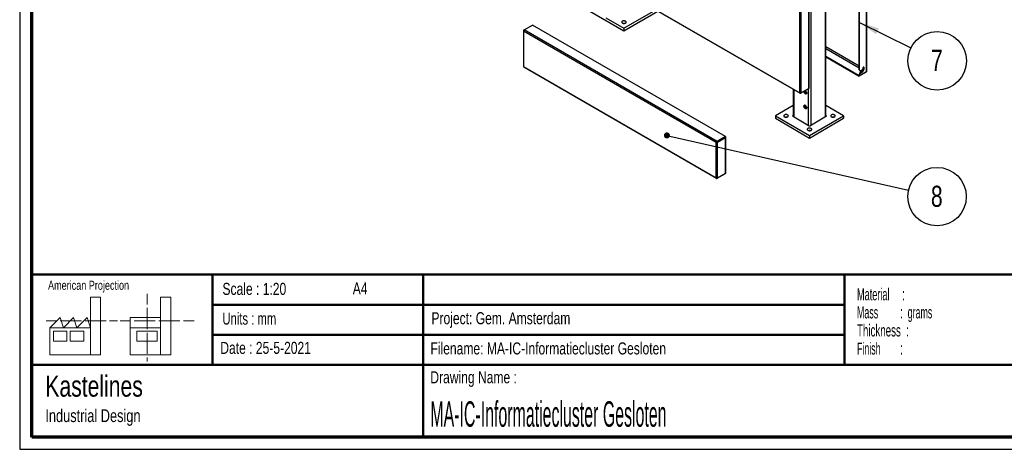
# Paper-space layout 'Sheet2' of a CAD drawing. Header units: millimetres. Extents: x 7 to 291, y 7 to 204.
# Tile 1 of 9: x 7 to 170, y 7 to 78. Entities that reach past the tile are written whole.
import ezdxf

# ---------------------------------------------------------------- set-up
doc = ezdxf.new("R2010")
doc.units = ezdxf.units.MM
for name, color, linetype in [('BORDERS', 7, 'Continuous'), ('DRAWING', 7, 'Continuous'), ('TEXT_SHEET_FORMAT', 7, 'Continuous')]:
    doc.layers.add(name, color=color, linetype=linetype)
doc.styles.add('SLDTEXTSTYLE0', font='TXT', dxfattribs={"width": 0.7})
doc.styles.add('SLDTEXTSTYLE1', font='TXT', dxfattribs={"width": 0.75})
doc.styles.add('SLDTEXTSTYLE3', font='TXT', dxfattribs={"width": 0.5675})
doc.styles.add('SLDTEXTSTYLE4', font='TXT', dxfattribs={"width": 0.55})
doc.styles.add('SLDTEXTSTYLE5', font='TXT', dxfattribs={"width": 0.605})
doc.styles.add('SLDTEXTSTYLE6', font='TXT', dxfattribs={"width": 0.549})
doc.styles.add('SLDTEXTSTYLE7', font='TXT', dxfattribs={"width": 0.467045})
doc.dimstyles.new('SLDDIMSTYLE2', dxfattribs={"dimtxt": 0.18, "dimasz": 3.302, "dimexe": 0, "dimexo": 0.0625, "dimgap": 0, "dimtad": 0, "dimtih": 1, "dimtoh": 1, "dimdec": 0, "dimrnd": 1e-09, "dimzin": 0, "dimdsep": 46, "dimtxsty": 'Standard', "dimsah": 1, "dimcen": 0.09, "dimadec": 0, "dimazin": 0, "dimtfac": 3.302, "dimtdec": 0, "dimtofl": 0, "dimtmove": 0, "dimatfit": 3, "dimfxl": 1, "dimfrac": 2, "dimtolj": 1, "dimtzin": 0, "dimarcsym": 0})
doc.dimstyles.new('SLDDIMSTYLE3', dxfattribs={"dimtxt": 0.18, "dimasz": 1.016, "dimexe": 0, "dimexo": 0.0625, "dimgap": 0, "dimtad": 0, "dimtih": 1, "dimtoh": 1, "dimdec": 0, "dimrnd": 1e-09, "dimzin": 0, "dimdsep": 46, "dimtxsty": 'Standard', "dimblk1": 'DOT', "dimblk2": 'DOT', "dimsah": 1, "dimcen": 0.09, "dimadec": 0, "dimazin": 0, "dimtfac": 1.016, "dimtdec": 0, "dimtofl": 0, "dimtmove": 0, "dimatfit": 3, "dimldrblk": 'DOT', "dimfxl": 1, "dimfrac": 2, "dimtolj": 1, "dimtzin": 0, "dimarcsym": 0})

# ---------------------------------------------------------------- blocks, each defined once
blk = doc.blocks.new('SW_NOTE_0_2')
at = {"layer": 'TEXT_SHEET_FORMAT', "color": 0, "char_height": 2, "attachment_point": 1}
for s, insert, style in [('Material     :', (0, 2.58), 'SLDTEXTSTYLE3'), ('Mass         :  grams', (0, -0.42), 'SLDTEXTSTYLE4'), ('Thickness  :', (0, -3.42), 'SLDTEXTSTYLE5'), ('Finish        :', (0, -6.42), 'SLDTEXTSTYLE6')]:
    blk.add_mtext(s, dxfattribs=dict(at, insert=insert, style=style))
blk = doc.blocks.new('SW_NOTE_0_3')
at = {"layer": 'DRAWING', "color": 0, "attachment_point": 1, "style": 'SLDTEXTSTYLE1'}
for s, insert, char_height in [('Kastelines', (0, 4.51), 3.5), ('Industrial Design', (0, -1.09), 2.1167)]:
    blk.add_mtext(s, dxfattribs=dict(at, insert=insert, char_height=char_height))
blk = doc.blocks.new('SW_NOTE_0_10')
at = {"layer": 'DRAWING', "color": 0}
blk.add_circle((4.74, -1.07), 4.86, dxfattribs=at)
at = {"layer": 'DRAWING', "color": 0, "insert": (4.7, 0.74), "char_height": 3.5, "attachment_point": 2, "style": 'SLDTEXTSTYLE1'}
blk.add_mtext('8', dxfattribs=at)
blk = doc.blocks.new('_Dot')
at = {"color": 0, "linetype": 'ByBlock', "lineweight": -2}
blk.add_line((-0.5, 0), (-1, 0), dxfattribs=at)
at = {"color": 0, "linetype": 'ByBlock', "const_width": 0.5}
blk.add_lwpolyline([(-0.25, 0, 1), (0.25, 0, 1)], format="xyb", close=True, dxfattribs=at)
blk = doc.blocks.new('SW_NOTE_0_14')
at = {"layer": 'DRAWING', "color": 0}
blk.add_circle((4.36, -2.15), 4.86, dxfattribs=at)
at = {"layer": 'DRAWING', "color": 0, "insert": (4.32, -0.34), "char_height": 3.5, "attachment_point": 2, "style": 'SLDTEXTSTYLE1'}
blk.add_mtext('7', dxfattribs=at)

psp = doc.layouts.new('Sheet2')

# ---------------------------------------------------------------- linework, layer by layer
at = {"color": 7, "linetype": 'Continuous', "lineweight": 25}
for p, q in [((147.21, 69.42), (147.21, 147.02)), ((147.29, 69.59), (147.29, 147.1)), ((140.47, 62.04), (140.47, 143.3)), ((146.02, 69.75), (146.02, 106.8)), ((146.09, 69.71), (146.09, 106.76)), ((137.66, 66.69), (137.66, 96.6)), ((137.7, 66.75), (137.7, 96.66)), ((136.14, 65.97), (136.14, 95.81)), ((136.35, 65.93), (136.35, 95.84)), ((104.14, 84.44), (136.14, 65.97)), ((104.15, 84.38), (136.19, 65.88)), ((101.28, 79.52), (106.93, 76.25)), ((106.93, 76.66), (112.23, 79.72)), ((106.93, 76.25), (112.58, 79.51)), ((90.36, 76.39), (91.74, 77.19)), ((123.79, 58.68), (91.74, 77.19)), ((103.95, 78.39), (106.93, 76.66)), ((90.24, 76.28), (90.24, 70.35)), ((90.36, 76.39), (90.28, 76.35)), ((122.28, 57.72), (90.28, 76.19)), ((90.28, 76.19), (90.28, 70.31)), ((122.42, 57.89), (90.36, 76.39)), ((106.93, 76.66), (106.93, 76.25)), ((140.47, 72.02), (146.02, 68.82)), ((140.47, 71.94), (146.02, 68.74)), ((90.28, 70.31), (122.28, 51.84)), ((90.29, 70.26), (122.33, 51.76)), ((146.02, 69.75), (146.09, 69.71)), ((147.13, 69.38), (146.02, 68.74)), ((146.09, 68.98), (146.02, 69.02)), ((146.02, 68.82), (146.02, 69.02)), ((146.09, 68.78), (146.02, 68.82)), ((146.02, 68.82), (146.02, 68.82)), ((146.02, 68.74), (146.02, 68.82)), ((146.07, 69.64), (146.15, 69.6)), ((146.09, 68.78), (147.21, 69.42)), ((146.09, 68.78), (146.09, 68.98)), ((146.2, 69.32), (146.47, 69.48)), ((146.2, 69.32), (146.27, 69.28)), ((146.56, 69.78), (146.27, 69.61)), ((146.27, 69.28), (146.54, 69.44)), ((146.47, 69.48), (146.54, 69.44)), ((146.6, 70), (146.6, 69.84)), ((146.76, 70.18), (146.75, 70.22)), ((146.76, 70.18), (146.83, 70.13)), ((146.76, 69.97), (146.76, 70.18)), ((146.76, 69.97), (146.83, 69.93)), ((146.83, 69.93), (146.83, 70.13)), ((135.06, 66.54), (135.06, 62.04)), ((136.27, 65.89), (137.65, 66.68)), ((137.66, 66.69), (136.35, 65.93)), ((136.83, 66.18), (136.83, 66.21)), ((137.65, 66.68), (137.65, 66.68)), ((135.06, 63.83), (132.11, 62.13)), ((143.42, 62.13), (140.47, 63.83)), ((135.06, 62.22), (134.94, 62.15)), ((140.59, 62.15), (140.47, 62.22)), ((132.11, 62.13), (137.76, 58.86)), ((132.11, 62.13), (132.11, 61.72)), ((132.11, 61.72), (137.76, 58.45)), ((134.94, 62.11), (137.73, 60.49)), ((137.76, 58.86), (143.42, 62.13)), ((137.76, 58.45), (143.42, 61.72)), ((137.8, 60.49), (140.59, 62.11)), ((143.42, 62.13), (143.42, 61.72)), ((122.28, 57.72), (122.35, 57.76)), ((122.28, 51.84), (122.28, 57.72)), ((123.79, 58.68), (122.42, 57.89)), ((123.79, 58.6), (122.42, 57.81)), ((122.42, 57.8), (123.73, 58.55)), ((122.42, 57.89), (122.42, 57.81)), ((122.49, 57.75), (122.42, 57.8)), ((122.49, 57.75), (123.8, 58.51)), ((122.49, 51.81), (122.49, 57.75)), ((122.67, 57.95), (122.67, 57.94)), ((123.73, 58.55), (123.8, 58.51)), ((123.79, 58.68), (123.79, 58.6)), ((123.8, 58.63), (123.79, 58.64)), ((123.8, 52.56), (123.8, 58.51)), ((123.85, 52.62), (123.85, 58.57)), ((137.76, 58.86), (137.76, 58.45)), ((122.42, 51.76), (123.79, 52.56)), ((123.8, 52.56), (122.49, 51.81)), ((123.79, 52.56), (123.79, 52.56))]:
    psp.add_line(p, q, dxfattribs=at)
at = {"color": 8, "linetype": 'Continuous', "lineweight": 25}
for p, q in [((140.38, 143.25), (140.38, 61.98)), ((137.98, 141.86), (137.98, 60.6)), ((90.28, 76.35), (90.31, 76.34)), ((140.47, 73.63), (146.02, 70.43)), ((140.47, 73.31), (146.02, 70.1)), ((146.57, 69.78), (146.69, 69.72)), ((146.61, 70.08), (146.76, 70)), ((147.13, 69.38), (147.13, 69.38)), ((135.15, 66.49), (135.15, 61.98)), ((136.27, 65.89), (136.27, 65.91)), ((137.55, 66.63), (137.55, 60.6)), ((134.94, 62.15), (134.94, 62.11)), ((140.59, 62.15), (140.59, 62.11)), ((123.73, 58.56), (123.73, 58.55)), ((123.79, 58.63), (123.8, 58.63)), ((122.42, 51.76), (122.42, 51.79))]:
    psp.add_line(p, q, dxfattribs=at)
at = {"color": 7, "linetype": 'Continuous', "lineweight": 25, "flags": 128}
for points in [[(106.67, 77.53), (106.73, 77.5), (106.81, 77.48), (106.88, 77.47), (106.96, 77.46), (107.04, 77.47), (107.12, 77.49), (107.18, 77.52), (107.24, 77.55), (107.28, 77.59), (107.3, 77.64), (107.31, 77.69), (107.3, 77.73), (107.27, 77.78), (107.23, 77.82), (107.17, 77.85), (107.1, 77.87), (107.02, 77.89), (106.94, 77.9), (106.86, 77.89), (106.79, 77.88), (106.72, 77.86), (106.66, 77.82), (106.61, 77.79), (106.58, 77.74), (106.56, 77.7), (106.56, 77.65), (106.58, 77.61), (106.62, 77.56), (106.67, 77.53)], [(146.83, 70.13), (146.82, 70.18), (146.8, 70.2), (146.77, 70.22), (146.73, 70.21), (146.69, 70.19), (146.65, 70.15), (146.62, 70.1), (146.6, 70.05), (146.6, 70)], [(137.03, 66.33), (137.07, 66.31), (137.12, 66.26), (137.17, 66.21), (137.22, 66.15), (137.25, 66.08), (137.27, 66.01), (137.29, 65.95), (137.29, 65.88), (137.27, 65.83), (137.25, 65.79), (137.22, 65.76), (137.17, 65.75), (137.12, 65.75), (137.07, 65.77), (137.02, 65.81), (136.97, 65.85), (136.92, 65.91), (136.88, 65.98), (136.85, 66.05), (136.83, 66.12), (136.83, 66.18), (136.83, 66.18)], [(137.1, 66.29), (137.06, 66.3), (137.02, 66.29), (136.99, 66.27), (136.97, 66.23), (136.97, 66.18)], [(136.97, 66.18), (136.97, 66.12), (136.99, 66.07), (137.02, 66.01), (137.06, 65.96), (137.1, 65.92), (137.15, 65.89), (137.19, 65.88), (137.23, 65.89), (137.26, 65.91), (137.28, 65.95), (137.29, 65.96)], [(137.04, 66.22), (137.04, 66.27), (137.06, 66.3)], [(137.27, 65.92), (137.27, 65.92), (137.22, 65.93), (137.18, 65.96), (137.13, 66), (137.09, 66.05), (137.06, 66.11), (137.04, 66.17), (137.04, 66.22)], [(136.83, 63.73), (136.83, 63.79), (136.85, 63.84), (136.88, 63.87), (136.92, 63.89), (136.97, 63.9), (137.02, 63.88), (137.07, 63.86), (137.12, 63.82), (137.17, 63.76), (137.22, 63.7), (137.25, 63.63), (137.27, 63.56), (137.29, 63.5), (137.29, 63.43), (137.27, 63.38), (137.25, 63.34), (137.22, 63.31), (137.17, 63.3), (137.12, 63.3), (137.07, 63.32), (137.02, 63.36), (136.97, 63.4), (136.92, 63.46), (136.88, 63.53), (136.85, 63.6), (136.83, 63.67), (136.83, 63.73)], [(137.07, 63.86), (137.02, 63.88), (136.97, 63.88), (136.93, 63.88), (136.9, 63.85), (136.87, 63.81), (136.86, 63.76), (136.86, 63.7), (136.87, 63.64), (136.89, 63.57), (136.93, 63.5), (136.97, 63.45), (137.02, 63.4), (137.07, 63.36), (137.12, 63.34), (137.17, 63.33), (137.22, 63.34), (137.25, 63.36), (137.27, 63.4), (137.29, 63.45), (137.29, 63.47)], [(133.61, 61.97), (133.67, 61.94), (133.75, 61.92), (133.82, 61.91), (133.91, 61.91), (133.99, 61.92), (134.06, 61.94), (134.13, 61.97), (134.18, 62), (134.22, 62.04), (134.24, 62.09), (134.25, 62.13), (134.24, 62.18), (134.21, 62.22), (134.17, 62.26), (134.11, 62.3), (134.04, 62.32), (133.97, 62.34), (133.89, 62.34), (133.8, 62.34), (133.73, 62.33), (133.66, 62.3), (133.6, 62.27), (133.55, 62.23), (133.52, 62.19), (133.5, 62.14), (133.5, 62.1), (133.52, 62.05), (133.56, 62.01), (133.61, 61.97)], [(137.17, 63.59), (137.15, 63.64), (137.13, 63.68), (137.09, 63.72), (137.05, 63.74), (137.02, 63.74), (136.99, 63.73), (136.97, 63.71), (136.97, 63.67), (136.97, 63.62), (136.99, 63.57), (137.02, 63.53), (137.06, 63.5), (137.09, 63.47), (137.13, 63.47), (137.15, 63.48), (137.17, 63.51), (137.18, 63.55), (137.17, 63.59)], [(141.39, 61.97), (141.45, 61.94), (141.52, 61.92), (141.6, 61.91), (141.68, 61.91), (141.76, 61.92), (141.84, 61.94), (141.9, 61.97), (141.96, 62), (142, 62.04), (142.02, 62.09), (142.03, 62.13), (142.02, 62.18), (141.99, 62.22), (141.95, 62.26), (141.89, 62.3), (141.82, 62.32), (141.74, 62.34), (141.66, 62.34), (141.58, 62.34), (141.51, 62.33), (141.43, 62.3), (141.37, 62.27), (141.33, 62.23), (141.29, 62.19), (141.28, 62.14), (141.28, 62.1), (141.3, 62.05), (141.34, 62.01), (141.39, 61.97)], [(137.5, 59.73), (137.56, 59.7), (137.63, 59.68), (137.71, 59.67), (137.79, 59.67), (137.87, 59.68), (137.95, 59.69), (138.01, 59.72), (138.07, 59.76), (138.11, 59.8), (138.13, 59.84), (138.14, 59.89), (138.13, 59.93), (138.1, 59.98), (138.06, 60.02), (138, 60.05), (137.93, 60.08), (137.85, 60.09), (137.77, 60.1), (137.69, 60.09), (137.62, 60.08), (137.55, 60.06), (137.49, 60.03), (137.44, 59.99), (137.41, 59.95), (137.39, 59.9), (137.39, 59.85), (137.41, 59.81), (137.45, 59.77), (137.5, 59.73)], [(123.02, 58.14), (123.03, 58.15), (123.06, 58.17)]]:
    psp.add_lwpolyline(points, dxfattribs=at)
at = {"color": 7, "linetype": 'Continuous', "lineweight": 25}
for centre, radius, start, end in [((106.93, 76.85), 0.634, 78.6413, 101.3587), ((146.15, 69.74), 0.123, 173.7012, 234.9867), ((146.41, 69), 0.384, 122.6055, 177.3945), ((146.2, 69.69), 0.109, 170.786, 309.2033), ((146.48, 68.96), 0.384, 122.6055, 177.3945), ((146.14, 70), 0.615, 302.6055, 357.3945), ((146.21, 69.96), 0.615, 302.6055, 357.3945), ((146.52, 69.84), 0.0768, 302.6055, 357.3945), ((137.63, 66.76), 0.0754, 294.3747, 354.3052), ((134.94, 62.13), 0.0218, 110.7834, 249.2166), ((140.58, 62.13), 0.0218, 290.7834, 69.2166), ((133.88, 61.3), 0.634, 78.6413, 101.3587), ((141.65, 61.3), 0.634, 78.6413, 101.3587), ((137.76, 59.06), 0.634, 78.6413, 101.3587), ((137.76, 60.56), 0.0769, 242.6097, 297.3903), ((123.72, 58.57), 0.0232, 292.0671, 3.09), ((123.78, 58.57), 0.0655, 290.7834, 69.2166), ((123.77, 52.63), 0.0754, 294.3747, 354.3052)]:
    psp.add_arc(centre, radius, start, end, dxfattribs=at)
for centre, major_axis, ratio, start_param, end_param in [((90.39, 76.25), (0.146, -0.048), 0.699543, 2.580714, 4.15151), ((90.39, 76.25), (0.032, 0.151), 0.699602, 0.560739, 2.131535), ((90.39, 70.37), (0.15, 0.029), 0.40655, 3.064116, 3.849514), ((90.39, 70.37), (0.1, 0.115), 0.406664, 2.433621, 3.2191), ((146.99, 69.7), (-0.245, 0.254), 0.683653, 2.974193, 3.759592), ((136.24, 66.03), (0.146, -0.048), 0.699543, 4.15151, 5.722307), ((136.24, 66.03), (0.032, 0.151), 0.699602, 2.131535, 3.702332), ((122.39, 57.78), (0.1, 0.115), 0.406664, 0.862825, 2.433621), ((122.39, 57.78), (0.15, 0.029), 0.40655, 3.849514, 5.42031), ((122.39, 57.78), (0.0457, 0.0313), 0.083189, 0.825176, 2.395972), ((122.39, 57.78), (0.05, 0.0239), 0.08305, 3.8872, 5.457996), ((122.39, 51.9), (0.146, -0.048), 0.699543, 4.15151, 5.722307), ((122.39, 51.9), (0.032, 0.151), 0.699602, 2.131535, 3.702332)]:
    psp.add_ellipse(centre, major_axis=major_axis, ratio=ratio, start_param=start_param, end_param=end_param, dxfattribs=at)
at = {"layer": 'BORDERS', "lineweight": 70}
for p, q in [((8.57, 8.78), (8.57, 201.78)), ((288.57, 8.78), (8.57, 8.78))]:
    psp.add_line(p, q, dxfattribs=at)
at = {"layer": 'BORDERS', "lineweight": 50}
for p, q in [((8.57, 35.78), (288.57, 35.78)), ((38.57, 35.78), (38.57, 20.78)), ((73.57, 35.78), (73.57, 8.78)), ((143.57, 35.78), (143.57, 20.78)), ((38.57, 30.78), (143.57, 30.78)), ((38.57, 25.78), (143.57, 25.78)), ((8.57, 20.78), (288.57, 20.78))]:
    psp.add_line(p, q, dxfattribs=at)
at = {"layer": 'TEXT_SHEET_FORMAT'}
for p, q in [((6.57, 203.78), (6.57, 6.78)), ((6.57, 6.78), (290.57, 6.78))]:
    psp.add_line(p, q, dxfattribs=at)
at = {"layer": 'TEXT_SHEET_FORMAT', "color": 7, "linetype": 'Continuous', "lineweight": 18}
for p, q in [((18.32, 26.97), (18.32, 32.04)), ((18.32, 32.04), (20, 32.04)), ((20, 32.04), (20, 22.47)), ((27.73, 32.6), (27.73, 30.84)), ((31.65, 32.03), (29.97, 32.03)), ((29.97, 32.03), (29.97, 22.47)), ((31.65, 26.97), (31.65, 32.03)), ((27.73, 30.25), (27.73, 28.49)), ((10.98, 28.1), (12.74, 28.1)), ((11.59, 26.97), (13.28, 28.66)), ((13.28, 28.66), (13.84, 26.97)), ((13.32, 28.1), (15.08, 28.1)), ((13.84, 26.97), (15.52, 28.66)), ((15.08, 28.1), (16.83, 28.1)), ((15.52, 28.66), (16.08, 26.97)), ((16.08, 26.97), (17.76, 28.66)), ((17.42, 28.1), (19.17, 28.1)), ((17.76, 28.66), (18.32, 26.97)), ((19.17, 28.1), (20.93, 28.1)), ((21.51, 28.1), (22.81, 28.1)), ((23.24, 28.1), (25, 28.1)), ((24.93, 28.66), (24.93, 26.97)), ((24.93, 28.66), (29.97, 28.66)), ((25.58, 28.1), (27.34, 28.1)), ((27.34, 28.1), (29.09, 28.1)), ((27.73, 28.49), (27.73, 26.73)), ((29.68, 28.1), (31.43, 28.1)), ((31.43, 28.1), (33.19, 28.1)), ((33.77, 28.1), (35.53, 28.1)), ((18.32, 26.97), (11.59, 26.97)), ((11.59, 26.97), (11.59, 22.47)), ((12.16, 26.41), (14.4, 26.41)), ((12.16, 24.72), (12.16, 26.41)), ((14.4, 26.41), (14.4, 24.72)), ((14.96, 26.41), (17.2, 26.41)), ((14.96, 24.72), (14.96, 26.41)), ((17.2, 26.41), (17.2, 24.72)), ((18.32, 26.97), (18.32, 22.47)), ((24.93, 26.97), (29.97, 26.97)), ((24.93, 26.97), (24.93, 22.47)), ((26.05, 26.41), (29.41, 26.41)), ((26.05, 24.72), (26.05, 26.41)), ((29.41, 26.41), (29.41, 24.72)), ((31.65, 26.97), (31.65, 22.47)), ((14.4, 24.72), (12.16, 24.72)), ((17.2, 24.72), (14.96, 24.72)), ((29.41, 24.72), (26.05, 24.72)), ((27.73, 26.14), (27.73, 24.38)), ((27.73, 24.38), (27.73, 22.62)), ((11.59, 22.47), (18.32, 22.47)), ((18.32, 22.47), (20, 22.47)), ((24.93, 22.47), (31.65, 22.47)), ((27.73, 22.03), (27.73, 21.34))]:
    psp.add_line(p, q, dxfattribs=at)

# ---------------------------------------------------------------- block references
at = {"layer": 'DRAWING', "color": 7}
for name, p in [('SW_NOTE_0_14', (154.59, 73.43)), ('SW_NOTE_0_10', (154.2, 49.79))]:
    psp.add_blockref(name, p, dxfattribs=at)
at = {"layer": 'DRAWING'}
psp.add_blockref('SW_NOTE_0_3', (10.83, 14.51), dxfattribs=at)
at = {"layer": 'TEXT_SHEET_FORMAT', "color": 218}
psp.add_blockref('SW_NOTE_0_2', (145.65, 30.93), dxfattribs=at)

# ---------------------------------------------------------------- texts
at = {"layer": 'TEXT_SHEET_FORMAT', "attachment_point": 1}
for s, insert, char_height, style in [('American Projection', (11.28, 34.76), 1.5, 'SLDTEXTSTYLE1'), ('Scale : 1:20', (40.25, 34.41), 2, 'SLDTEXTSTYLE1'), ('A4', (61.89, 34.49), 2, 'SLDTEXTSTYLE1'), ('Units : mm', (40.24, 29.48), 2, 'SLDTEXTSTYLE0'), ('Project: Gem. Amsterdam', (74.96, 29.54), 2, 'SLDTEXTSTYLE1'), ('Date : 25-5-2021', (39.89, 24.62), 2, 'SLDTEXTSTYLE1'), ('Filename: MA-IC-Informatiecluster Gesloten', (74.8, 24.53), 2, 'SLDTEXTSTYLE1'), ('Drawing Name :', (74.78, 19.74), 2, 'SLDTEXTSTYLE1')]:
    psp.add_mtext(s, dxfattribs=dict(at, insert=insert, char_height=char_height, style=style))
at = {"layer": 'TEXT_SHEET_FORMAT', "color": 218, "insert": (74.78, 14.76), "char_height": 4.2333, "attachment_point": 1, "style": 'SLDTEXTSTYLE7'}
psp.add_mtext('MA-IC-Informatiecluster Gesloten', dxfattribs=at)

# ---------------------------------------------------------------- leaders
at = {"layer": 'DRAWING', "color": 7}
for points, dimstyle in [([(146.09, 77.62), (154.59, 73.43)], 'SLDDIMSTYLE2'), ([(114.07, 58.88), (154.2, 49.79)], 'SLDDIMSTYLE3')]:
    psp.add_leader(points, dimstyle=dimstyle, dxfattribs=at)

doc.saveas('drawing.dxf')
